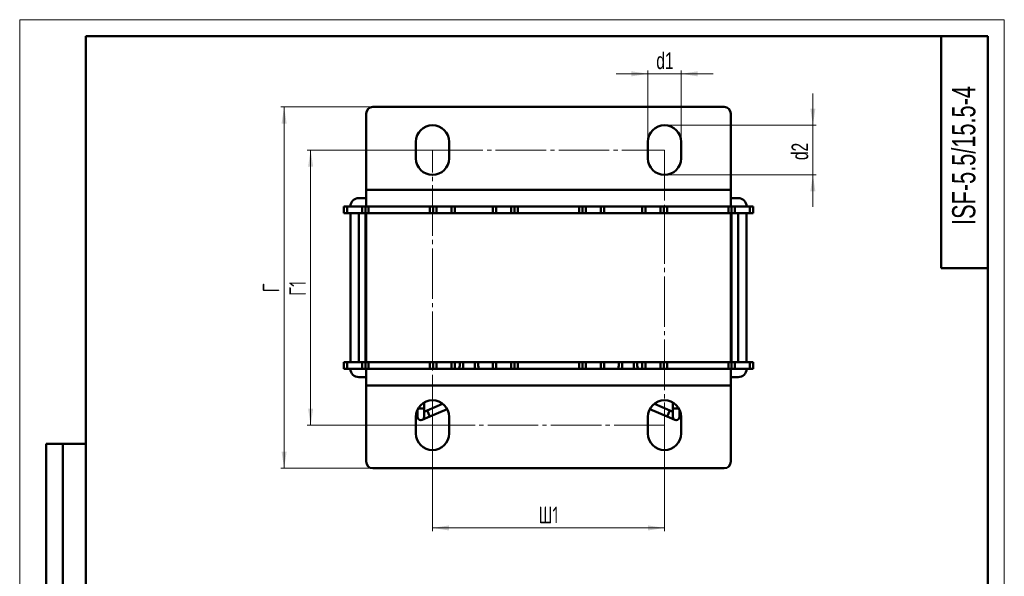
# Model space of a CAD drawing. Header units: millimetres. Extents: x 0 to 297, y 0 to 420.
# Tile 3 of 3: x 0 to 297, y 252 to 420. Entities that reach past the tile are written whole.
import ezdxf

# ---------------------------------------------------------------- set-up
doc = ezdxf.new("R2010")
doc.units = ezdxf.units.MM
doc.linetypes.add('SLD-Осевая', pattern=[19.05, 15.24, -1.27, 1.27, -1.27])
doc.linetypes.add('SLD-Сплошная', pattern=[0])
doc.styles.add('SLDTEXTSTYLE0', font='TXT', dxfattribs={"width": 0.7})
doc.styles.add('SLDTEXTSTYLE1', font='TXT', dxfattribs={"width": 0.7, "bigfont": 'bigfont'})
doc.dimstyles.new('SLDDIMSTYLE0', dxfattribs={"dimtxt": 5, "dimasz": 5, "dimexe": 0, "dimexo": 0.0625, "dimgap": 1.25, "dimtad": 2, "dimdec": 1, "dimrnd": 1e-09, "dimzin": 12, "dimdsep": 46, "dimtxsty": 'SLDTEXTSTYLE0', "dimsah": 1, "dimcen": 0.09, "dimadec": 0, "dimazin": 3, "dimtfac": 1, "dimtdec": 3, "dimtofl": 0, "dimtmove": 0, "dimatfit": 3, "dimfxl": 1, "dimfrac": 2, "dimtolj": 1, "dimtzin": 12, "dimarcsym": 0})
doc.dimstyles.new('SLDDIMSTYLE1', dxfattribs={"dimtxt": 5, "dimasz": 5, "dimexe": 0, "dimexo": 0.0625, "dimgap": 1.25, "dimtad": 2, "dimdec": 1, "dimrnd": 1e-09, "dimzin": 12, "dimdsep": 46, "dimtxsty": 'SLDTEXTSTYLE0', "dimsah": 1, "dimcen": 0.09, "dimadec": 0, "dimazin": 3, "dimtfac": 1, "dimtdec": 3, "dimtmove": 0, "dimatfit": 0, "dimfxl": 1, "dimfrac": 2, "dimtolj": 1, "dimtzin": 12, "dimarcsym": 0})

# ---------------------------------------------------------------- blocks, each defined once
blk = doc.blocks.new('_D_2')
at = {"color": 7, "linetype": 'SLD-Сплошная', "lineweight": 0}
for p, q in [((124.51, 297.66), (124.51, 265.67)), ((194.51, 297.66), (194.51, 265.67)), ((194.51, 266.67), (124.51, 266.67))]:
    blk.add_line(p, q, dxfattribs=at)
at = {"color": 7, "linetype": 'SLD-Сплошная', "lineweight": 18}
for points in [[(124.51, 266.67), (129.51, 265.9), (129.51, 267.44)], [(194.51, 266.67), (189.51, 267.44), (189.51, 265.9)]]:
    blk.add_solid(points, dxfattribs=at)
at = {"color": 7, "linetype": 'SLD-Сплошная', "lineweight": 18, "insert": (156.49, 273.11), "char_height": 5, "attachment_point": 1, "style": 'SLDTEXTSTYLE1'}
blk.add_mtext('Ш1', dxfattribs=at)
blk = doc.blocks.new('_D_3')
at = {"color": 7, "linetype": 'SLD-Сплошная', "lineweight": 0}
for p, q in [((124.5, 380.67), (86.76, 380.67)), ((87.76, 297.67), (87.76, 380.67)), ((124.5, 297.67), (86.76, 297.67))]:
    blk.add_line(p, q, dxfattribs=at)
at = {"color": 7, "linetype": 'SLD-Сплошная', "lineweight": 18}
for points in [[(87.76, 380.67), (86.99, 375.67), (88.53, 375.67)], [(87.76, 297.67), (88.53, 302.67), (86.99, 302.67)]]:
    blk.add_solid(points, dxfattribs=at)
at = {"color": 7, "linetype": 'SLD-Сплошная', "lineweight": 18, "insert": (81.32, 336.68), "char_height": 5, "attachment_point": 1, "rotation": 90, "style": 'SLDTEXTSTYLE1'}
blk.add_mtext('Г1', dxfattribs=at)
blk = doc.blocks.new('_D_4')
at = {"color": 7, "linetype": 'SLD-Сплошная', "lineweight": 0}
for p, q in [((106.5, 393.67), (78.76, 393.67)), ((79.76, 393.67), (79.76, 284.67)), ((106.5, 284.67), (78.76, 284.67))]:
    blk.add_line(p, q, dxfattribs=at)
at = {"color": 7, "linetype": 'SLD-Сплошная', "lineweight": 18}
for points in [[(79.76, 393.67), (78.99, 388.67), (80.53, 388.67)], [(79.76, 284.67), (80.53, 289.67), (78.99, 289.67)]]:
    blk.add_solid(points, dxfattribs=at)
at = {"color": 7, "linetype": 'SLD-Сплошная', "lineweight": 18, "insert": (73.32, 337.75), "char_height": 5, "attachment_point": 1, "rotation": 90, "style": 'SLDTEXTSTYLE1'}
blk.add_mtext('Г', dxfattribs=at)
blk = doc.blocks.new('_D_5')
at = {"color": 7, "linetype": 'SLD-Сплошная', "lineweight": 0}
for p, q in [((189.51, 383.18), (189.51, 404.67)), ((199.51, 383.18), (199.51, 404.67)), ((189.51, 403.67), (179.9, 403.67)), ((189.51, 403.67), (199.51, 403.67)), ((199.51, 403.67), (209.13, 403.67))]:
    blk.add_line(p, q, dxfattribs=at)
at = {"color": 7, "linetype": 'SLD-Сплошная', "lineweight": 18}
for points in [[(189.51, 403.67), (184.51, 404.44), (184.51, 402.9)], [(199.51, 403.67), (204.51, 402.9), (204.51, 404.44)]]:
    blk.add_solid(points, dxfattribs=at)
at = {"color": 7, "linetype": 'SLD-Сплошная', "lineweight": 18, "insert": (192.03, 410.11), "char_height": 5, "attachment_point": 1, "style": 'SLDTEXTSTYLE0'}
blk.add_mtext('d1', dxfattribs=at)
blk = doc.blocks.new('_D_6')
at = {"color": 7, "linetype": 'SLD-Сплошная', "lineweight": 0}
for p, q in [((239.26, 388.17), (239.26, 397.78)), ((194.52, 388.17), (240.26, 388.17)), ((239.26, 388.17), (239.26, 373.17)), ((194.52, 373.17), (240.26, 373.17)), ((239.26, 373.17), (239.26, 363.55))]:
    blk.add_line(p, q, dxfattribs=at)
at = {"color": 7, "linetype": 'SLD-Сплошная', "lineweight": 18}
for points in [[(239.26, 388.17), (240.03, 393.17), (238.49, 393.17)], [(239.26, 373.17), (238.49, 368.17), (240.03, 368.17)]]:
    blk.add_solid(points, dxfattribs=at)
at = {"color": 7, "linetype": 'SLD-Сплошная', "lineweight": 18, "insert": (232.82, 377.65), "char_height": 5, "attachment_point": 1, "rotation": 90, "style": 'SLDTEXTSTYLE0'}
blk.add_mtext('d2', dxfattribs=at)

msp = doc.modelspace()

# ---------------------------------------------------------------- linework, layer by layer
at = {"color": 7, "linetype": 'SLD-Сплошная', "lineweight": 18}
for p, q in [((0, 420), (297, 420)), ((0, 420), (0, 0)), ((297, 420), (297, 0))]:
    msp.add_line(p, q, dxfattribs=at)
at = {"color": 7, "linetype": 'SLD-Сплошная', "lineweight": 50}
for p, q in [((20, 415), (20, 5)), ((292, 415), (20, 415)), ((20, 415), (20, 5)), ((278, 415), (278, 345)), ((292, 5), (292, 415)), ((212.51, 393.67), (106.51, 393.67)), ((104.51, 391.67), (104.51, 368.67)), ((214.51, 368.67), (214.51, 391.67)), ((119.51, 383.17), (119.51, 378.17)), ((129.51, 378.17), (129.51, 383.17)), ((189.51, 383.17), (189.51, 378.17)), ((199.51, 378.17), (199.51, 383.17)), ((214.51, 368.67), (104.51, 368.67)), ((104.51, 363.67), (104.51, 368.67)), ((214.51, 368.67), (214.51, 363.67)), ((102.26, 366.17), (104.51, 366.17)), ((214.51, 366.17), (216.76, 366.17)), ((97.76, 361.67), (97.76, 363.67)), ((97.76, 363.67), (98.76, 363.67)), ((98.76, 363.67), (98.76, 361.67)), ((98.76, 363.67), (103.26, 363.67)), ((103.26, 361.67), (103.26, 363.67)), ((103.26, 363.67), (104.26, 363.67)), ((104.26, 361.67), (104.26, 363.67)), ((104.26, 363.67), (104.51, 363.67)), ((214.51, 363.67), (104.51, 363.67)), ((105.26, 363.67), (105.26, 361.67)), ((123.76, 361.67), (123.76, 363.67)), ((124.76, 363.67), (124.76, 361.67)), ((125.76, 363.67), (125.76, 361.67)), ((130.26, 361.67), (130.26, 363.67)), ((131.26, 363.67), (131.26, 361.67)), ((142.76, 361.67), (142.76, 363.67)), ((143.76, 363.67), (143.76, 361.67)), ((148.26, 361.67), (148.26, 363.67)), ((149.26, 361.67), (149.26, 363.67)), ((150.26, 363.67), (150.26, 361.67)), ((168.76, 361.67), (168.76, 363.67)), ((169.76, 363.67), (169.76, 361.67)), ((170.76, 363.67), (170.76, 361.67)), ((175.26, 361.67), (175.26, 363.67)), ((176.26, 363.67), (176.26, 361.67)), ((187.76, 361.67), (187.76, 363.67)), ((188.76, 363.67), (188.76, 361.67)), ((193.26, 361.67), (193.26, 363.67)), ((194.26, 361.67), (194.26, 363.67)), ((195.26, 363.67), (195.26, 361.67)), ((213.76, 361.67), (213.76, 363.67)), ((214.51, 363.67), (214.76, 363.67)), ((214.76, 363.67), (214.76, 361.67)), ((214.76, 363.67), (215.76, 363.67)), ((215.76, 363.67), (215.76, 361.67)), ((215.76, 363.67), (220.26, 363.67)), ((220.26, 361.67), (220.26, 363.67)), ((220.26, 363.67), (221.26, 363.67)), ((221.26, 363.67), (221.26, 361.67)), ((98.76, 361.67), (97.76, 361.67)), ((98.76, 361.67), (103.26, 361.67)), ((99.76, 316.67), (99.76, 361.67)), ((102.26, 316.67), (102.26, 361.67)), ((104.26, 361.67), (103.26, 361.67)), ((104.51, 361.67), (104.26, 361.67)), ((104.26, 316.67), (104.26, 361.67)), ((104.51, 316.67), (104.51, 361.67)), ((214.51, 361.67), (104.51, 361.67)), ((214.51, 316.67), (214.51, 361.67)), ((214.76, 361.67), (214.51, 361.67)), ((215.76, 361.67), (214.76, 361.67)), ((214.76, 361.67), (214.76, 316.67)), ((215.76, 361.67), (220.26, 361.67)), ((216.76, 361.67), (216.76, 316.67)), ((219.26, 361.67), (219.26, 316.67)), ((221.26, 361.67), (220.26, 361.67)), ((278, 345), (292, 345)), ((97.76, 314.67), (97.76, 316.67)), ((97.76, 316.67), (98.76, 316.67)), ((98.76, 316.67), (98.76, 314.67)), ((103.26, 316.67), (98.76, 316.67)), ((103.26, 314.67), (103.26, 316.67)), ((103.26, 316.67), (104.26, 316.67)), ((104.26, 314.67), (104.26, 316.67)), ((104.26, 316.67), (104.51, 316.67)), ((214.51, 316.67), (104.51, 316.67)), ((105.26, 316.67), (105.26, 314.67)), ((123.76, 314.67), (123.76, 316.67)), ((124.76, 316.67), (124.76, 314.67)), ((125.76, 316.67), (125.76, 314.67)), ((130.26, 314.67), (130.26, 316.67)), ((131.26, 316.67), (131.26, 314.67)), ((133.76, 316.67), (133.76, 314.67)), ((137.26, 314.67), (137.26, 316.67)), ((142.76, 314.67), (142.76, 316.67)), ((143.76, 316.67), (143.76, 314.67)), ((148.26, 314.67), (148.26, 316.67)), ((149.26, 314.67), (149.26, 316.67)), ((150.26, 316.67), (150.26, 314.67)), ((168.76, 314.67), (168.76, 316.67)), ((169.76, 316.67), (169.76, 314.67)), ((170.76, 316.67), (170.76, 314.67)), ((175.26, 314.67), (175.26, 316.67)), ((176.26, 316.67), (176.26, 314.67)), ((181.76, 316.67), (181.76, 314.67)), ((185.26, 314.67), (185.26, 316.67)), ((187.76, 314.67), (187.76, 316.67)), ((188.76, 316.67), (188.76, 314.67)), ((193.26, 314.67), (193.26, 316.67)), ((194.26, 314.67), (194.26, 316.67)), ((195.26, 316.67), (195.26, 314.67)), ((213.76, 314.67), (213.76, 316.67)), ((214.51, 316.67), (214.76, 316.67)), ((214.76, 316.67), (214.76, 314.67)), ((214.76, 316.67), (215.76, 316.67)), ((215.76, 316.67), (215.76, 314.67)), ((220.26, 316.67), (215.76, 316.67)), ((220.26, 314.67), (220.26, 316.67)), ((220.26, 316.67), (221.26, 316.67)), ((221.26, 316.67), (221.26, 314.67)), ((98.76, 314.67), (97.76, 314.67)), ((103.26, 314.67), (98.76, 314.67)), ((104.51, 312.17), (102.26, 312.17)), ((104.26, 314.67), (103.26, 314.67)), ((104.51, 314.67), (104.26, 314.67)), ((104.51, 314.67), (214.51, 314.67)), ((104.51, 309.67), (104.51, 314.67)), ((214.51, 314.67), (214.51, 309.67)), ((214.76, 314.67), (214.51, 314.67)), ((216.76, 312.17), (214.51, 312.17)), ((215.76, 314.67), (214.76, 314.67)), ((220.26, 314.67), (215.76, 314.67)), ((221.26, 314.67), (220.26, 314.67)), ((104.51, 309.67), (104.51, 286.67)), ((104.51, 309.67), (214.51, 309.67)), ((214.51, 286.67), (214.51, 309.67)), ((122.01, 302.67), (122.01, 304.5)), ((127.56, 304.13), (122.9, 302.09)), ((196.13, 302.09), (191.47, 304.13)), ((197.01, 304.5), (197.01, 302.67)), ((119.51, 300.17), (119.51, 295.17)), ((120.01, 302.35), (120.01, 300.17)), ((121.41, 299.25), (123.7, 300.26)), ((122.01, 300.17), (122.01, 302.67)), ((122.9, 302.09), (122.01, 301.7)), ((123.7, 300.26), (128.91, 302.54)), ((129.51, 295.17), (129.51, 300.17)), ((189.51, 300.17), (189.51, 295.17)), ((190.11, 302.54), (195.32, 300.26)), ((195.32, 300.26), (197.61, 299.25)), ((197.01, 301.7), (196.13, 302.09)), ((197.01, 302.67), (197.01, 300.17)), ((199.01, 300.17), (199.01, 302.35)), ((199.51, 295.17), (199.51, 300.17)), ((8, 172), (8, 292)), ((20, 292), (8, 292)), ((8, 172), (8, 292)), ((13, 172), (13, 292)), ((13, 172), (13, 292)), ((106.51, 284.67), (212.51, 284.67))]:
    msp.add_line(p, q, dxfattribs=at)
at = {"color": 7, "linetype": 'SLD-Осевая', "lineweight": 18}
for p, q in [((124.51, 380.67), (194.51, 380.67)), ((124.51, 297.67), (124.51, 380.67)), ((194.51, 380.67), (194.51, 297.67)), ((194.51, 297.67), (124.51, 297.67))]:
    msp.add_line(p, q, dxfattribs=at)
at = {"color": 8, "linetype": 'SLD-Сплошная', "lineweight": 50}
for p, q in [((120.18, 302.67), (122.01, 302.67)), ((123.7, 300.26), (122.9, 302.09)), ((195.72, 301.17), (195.32, 300.26)), ((196.13, 302.09), (195.72, 301.17)), ((197.01, 302.67), (198.84, 302.67))]:
    msp.add_line(p, q, dxfattribs=at)
at = {"color": 7, "linetype": 'SLD-Сплошная', "lineweight": 50}
for centre, radius, start, end in [((106.51, 391.67), 2, 90, 180), ((212.51, 391.67), 2, 0, 90), ((124.51, 383.17), 5, 0, 180), ((194.51, 383.17), 5, 0, 180), ((124.51, 378.17), 5, 180, 0), ((194.51, 378.17), 5, 180, 0), ((102.26, 363.67), 2.5, 90, 180), ((216.76, 363.67), 2.5, 360, 90), ((129.51, 315.97), 3.25, 336.4218, 12.4381), ((141.51, 315.97), 3.25, 167.5619, 203.5782), ((177.51, 315.97), 3.25, 336.4218, 12.4381), ((189.51, 315.97), 3.25, 167.5619, 203.5782), ((102.26, 314.67), 2.5, 180, 270), ((216.76, 314.67), 2.5, 270, 0), ((124.51, 300.17), 5, 0, 180), ((194.51, 300.17), 5, 0, 180), ((121.01, 300.17), 1, 180, 0), ((198.01, 300.17), 1, 180, 360), ((124.51, 295.17), 5, 180, 0), ((194.51, 295.17), 5, 180, 0), ((106.51, 286.67), 2, 180, 270), ((212.51, 286.67), 2, 270, 0)]:
    msp.add_arc(centre, radius, start, end, dxfattribs=at)

# ---------------------------------------------------------------- texts
at = {"color": 7, "linetype": 'Continuous', "lineweight": 0, "insert": (281.26, 379.03), "char_height": 7, "attachment_point": 2, "rotation": 90, "style": 'SLDTEXTSTYLE0'}
msp.add_mtext('ISF-5.5/15.5-4', dxfattribs=at)

# ---------------------------------------------------------------- dimensions: what is measured, and where the dimension line sits
at = {"color": 7, "linetype": 'SLD-Сплошная', "lineweight": 18}
for base, p1, p2, text, dimstyle, picture, middle in [((199.51, 403.67), (189.51, 383.17), (199.51, 383.17), 'd1', 'SLDDIMSTYLE1', '_D_5', (194.51, 403.67)), ((124.51, 266.67), (194.51, 297.67), (124.51, 297.67), 'Ш1', 'SLDDIMSTYLE0', '_D_2', (159.51, 266.67))]:
    dim = msp.add_linear_dim(base=base, p1=p1, p2=p2, text=text, dimstyle=dimstyle, dxfattribs=at)
    dim.commit()
    dim.dimension.update_dxf_attribs({"geometry": picture, "text_midpoint": middle, "dimtype": 160})
for base, p1, p2, text, dimstyle, picture, middle in [((239.26, 373.17), (194.51, 388.17), (194.51, 373.17), 'd2', 'SLDDIMSTYLE1', '_D_6', (239.26, 380.67)), ((79.76, 284.67), (106.51, 393.67), (106.51, 284.67), 'Г', 'SLDDIMSTYLE0', '_D_4', (79.76, 339.17)), ((87.76, 380.67), (124.51, 297.67), (124.51, 380.67), 'Г1', 'SLDDIMSTYLE0', '_D_3', (87.76, 339.17))]:
    dim = msp.add_linear_dim(base=base, p1=p1, p2=p2, angle=90, text=text, dimstyle=dimstyle, dxfattribs=at)
    dim.commit()
    dim.dimension.update_dxf_attribs({"geometry": picture, "text_midpoint": middle, "dimtype": 160})

doc.saveas('drawing.dxf')
